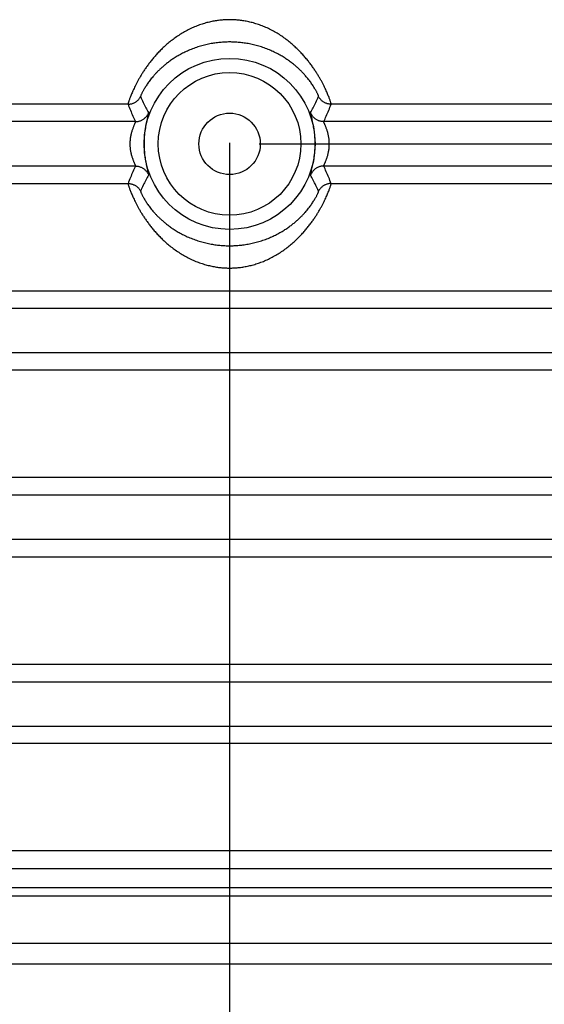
# Model space of a CAD drawing. Header units: inches. Extents: x 0 to 22, y 0 to 17.
# Tile 9 of 49: x 3.6 to 4.7, y 3.5 to 5.6. Entities that reach past the tile are written whole.
import ezdxf

# ---------------------------------------------------------------- set-up
doc = ezdxf.new("R2010")
doc.units = ezdxf.units.IN
doc.header["$LTSCALE"] = 1.21
doc.header["$MEASUREMENT"] = 0
doc.layers.get('0').update_dxf_attribs({"linetype": 'CONTINUOUS'})
doc.layers.add('DIMENSIONS', color=7, linetype='CONTINUOUS')
doc.styles.get("Standard").update_dxf_attribs({"font": 'txt', "width": 0.8})
doc.dimstyles.new('DIMSTYLE_1', dxfattribs={"dimtxt": 0.125, "dimasz": 0.18, "dimexe": 0.18, "dimexo": 0.0625, "dimgap": 0.09, "dimtad": 0, "dimtih": 1, "dimtoh": 1, "dimdec": 3, "dimzin": 4, "dimdsep": 46, "dimtxsty": 'STANDARD', "dimblk": '_FILLED', "dimblk1": '_FILLED', "dimblk2": '_FILLED', "dimcen": 0.09, "dimadec": 0, "dimazin": 0, "dimtp": 0.01, "dimtm": 0.01, "dimtfac": 1, "dimtdec": 3, "dimtofl": 0, "dimtmove": 0, "dimatfit": 3, "dimldrblk": '_FILLED', "dimfxl": 1, "dimtolj": 1, "dimtzin": 4, "dimarcsym": 0})

# ---------------------------------------------------------------- blocks, each defined once
blk = doc.blocks.new('_FILLED')
at = {"color": 0, "linetype": 'BYBLOCK'}
blk.add_solid([(0, 0), (-1, 0.174), (-1, -0.174)], dxfattribs=at)
blk = doc.blocks.new('*D0')
at = {"layer": 'DIMENSIONS', "color": 2, "linetype": 'CONTINUOUS'}
for p, q in [((4.0421, 5.2945), (4.0421, 2.682)), ((2.3076, 3.5944), (2.3076, 2.682)), ((2.3076, 2.807), (1.9476, 2.807)), ((4.0421, 2.807), (4.4021, 2.807))]:
    blk.add_line(p, q, dxfattribs=at)
at = {"layer": 'DIMENSIONS', "color": 2, "linetype": 'CONTINUOUS', "xscale": 0.18, "yscale": 0.18, "zscale": 0.18}
blk.add_blockref('_FILLED', (2.3076, 2.807), dxfattribs=at)
at = {"layer": 'DIMENSIONS', "color": 2, "linetype": 'CONTINUOUS', "xscale": 0.18, "yscale": 0.18, "zscale": 0.18, "rotation": 180}
blk.add_blockref('_FILLED', (4.0421, 2.807), dxfattribs=at)
at = {"layer": 'DIMENSIONS', "color": 2, "linetype": 'CONTINUOUS', "width": 0.8}
for s, p in [('[', (3.1367, 2.7445)), (']', (3.7367, 2.7445)), ('1.735', (2.5117, 2.7445)), ('44.06', (3.2367, 2.7445))]:
    blk.add_text(s, height=0.125, dxfattribs=at).set_placement(p)
blk = doc.blocks.new('*D4')
at = {"layer": 'DIMENSIONS', "color": 2, "linetype": 'CONTINUOUS'}
for p, q in [((4.1046, 5.292), (6.6516, 5.292)), ((6.5266, 5.292), (6.5266, 4.5421)), ((6.5266, 3.557), (6.5266, 4.2921)), ((5.7392, 3.557), (6.6516, 3.557))]:
    blk.add_line(p, q, dxfattribs=at)
at = {"layer": 'DIMENSIONS', "color": 2, "linetype": 'CONTINUOUS', "xscale": 0.18, "yscale": 0.18, "zscale": 0.18}
for p, rotation in [((6.5266, 5.292), 90), ((6.5266, 3.557), 270)]:
    blk.add_blockref('_FILLED', p, dxfattribs=dict(at, rotation=rotation))
at = {"layer": 'DIMENSIONS', "color": 2, "linetype": 'CONTINUOUS', "width": 0.8}
for s, p in [('1.735', (5.8641, 4.3546)), ('[', (6.4891, 4.3546)), ('44.07', (6.5891, 4.3546)), (']', (7.0891, 4.3546))]:
    blk.add_text(s, height=0.125, dxfattribs=at).set_placement(p)
blk = doc.blocks.new('*D5')
at = {"layer": 'DIMENSIONS', "color": 2, "linetype": 'CONTINUOUS'}
for p, q in [((2.3076, 3.5944), (2.3076, 1.932)), ((5.7766, 3.5944), (5.7766, 1.932)), ((2.3076, 2.057), (3.2919, 2.057)), ((5.7766, 2.057), (4.7419, 2.057))]:
    blk.add_line(p, q, dxfattribs=at)
at = {"layer": 'DIMENSIONS', "color": 2, "linetype": 'CONTINUOUS', "xscale": 0.18, "yscale": 0.18, "zscale": 0.18, "rotation": 180}
blk.add_blockref('_FILLED', (2.3076, 2.057), dxfattribs=at)
at = {"layer": 'DIMENSIONS', "color": 2, "linetype": 'CONTINUOUS', "xscale": 0.18, "yscale": 0.18, "zscale": 0.18}
blk.add_blockref('_FILLED', (5.7766, 2.057), dxfattribs=at)
at = {"layer": 'DIMENSIONS', "color": 2, "linetype": 'CONTINUOUS', "width": 0.8}
for s, p in [('[', (3.9794, 1.9945)), (']', (4.5794, 1.9945)), ('3.469', (3.3544, 1.9945)), ('88.11', (4.0794, 1.9945))]:
    blk.add_text(s, height=0.125, dxfattribs=at).set_placement(p)

msp = doc.modelspace()

# ---------------------------------------------------------------- linework, layer by layer
at = {"color": 7, "linetype": 'CONTINUOUS'}
for p, q in [((3.8271, 5.3759), (2.761, 5.3759)), ((5.3232, 5.3759), (4.257, 5.3759)), ((3.8427, 5.339), (3.0136, 5.339)), ((5.0706, 5.339), (4.2415, 5.339)), ((3.8611, 5.2977), (3.8611, 5.2872)), ((4.2231, 5.2864), (4.2231, 5.2968)), ((3.8427, 5.2451), (3.0136, 5.2451)), ((5.0706, 5.2451), (4.2415, 5.2451)), ((2.761, 5.2081), (3.8271, 5.2081)), ((4.257, 5.2081), (5.3232, 5.2081)), ((2.3567, 4.9809), (5.7275, 4.9809)), ((5.6604, 4.944), (2.4238, 4.944)), ((5.6604, 4.8501), (2.4238, 4.8501)), ((5.7275, 4.8131), (2.3567, 4.8131)), ((5.7275, 4.5859), (2.3567, 4.5859)), ((5.6604, 4.549), (2.4238, 4.549)), ((5.6604, 4.4551), (2.4238, 4.4551)), ((2.3567, 4.4181), (5.7275, 4.4181)), ((2.761, 4.1909), (5.3232, 4.1909)), ((3.0136, 4.154), (5.0706, 4.154)), ((3.0136, 4.0601), (5.0706, 4.0601)), ((5.3232, 4.0231), (2.761, 4.0231)), ((5.7275, 3.7959), (2.3567, 3.7959)), ((2.4513, 3.7587), (5.6328, 3.7587)), ((2.4513, 3.7187), (5.6328, 3.7187)), ((2.3514, 3.7008), (5.7327, 3.7008)), ((2.4513, 3.6009), (5.6328, 3.6009)), ((2.4075, 3.557), (5.6767, 3.557))]:
    msp.add_line(p, q, dxfattribs=at)
for radius in [0.181, 0.151, 0.065]:
    msp.add_circle((4.0421, 5.292), radius, dxfattribs=at)
for points, knots in [([(4.0421, 5.5548), (4.0391, 5.5548), (4.0329, 5.5546), (4.0236, 5.5539), (4.014, 5.5527), (4.0041, 5.5509), (3.994, 5.5486), (3.9836, 5.5455), (3.9731, 5.5418), (3.9625, 5.5373), (3.952, 5.5321), (3.9417, 5.5263), (3.9318, 5.52), (3.9224, 5.5133), (3.9136, 5.5064), (3.9054, 5.4993), (3.8978, 5.4921), (3.8907, 5.4849), (3.8842, 5.4777), (3.8782, 5.4706), (3.8727, 5.4636), (3.8676, 5.4567), (3.8629, 5.4501), (3.8586, 5.4435), (3.8547, 5.4372), (3.8511, 5.4312), (3.8478, 5.4253), (3.8448, 5.4197), (3.8421, 5.4144), (3.8397, 5.4094), (3.8375, 5.4046), (3.8355, 5.4001), (3.8338, 5.396), (3.8323, 5.3922), (3.831, 5.3888), (3.8299, 5.3858), (3.829, 5.3831), (3.8282, 5.3808), (3.8277, 5.379), (3.8273, 5.3776), (3.8271, 5.3766), (3.8271, 5.3761), (3.8271, 5.3759)], [0, 0, 0, 0, 0.030397, 0.061701, 0.094036, 0.127521, 0.162275, 0.198386, 0.235778, 0.274332, 0.313763, 0.353486, 0.39287, 0.431481, 0.469109, 0.505531, 0.540616, 0.57437, 0.606805, 0.637925, 0.667748, 0.696306, 0.723625, 0.749706, 0.774556, 0.798192, 0.820618, 0.841828, 0.861824, 0.880604, 0.898146, 0.914426, 0.929417, 0.943079, 0.955371, 0.96625, 0.975675, 0.983611, 0.990027, 0.994899, 0.998216, 1, 1, 1, 1]), ([(4.257, 5.3759), (4.2571, 5.3761), (4.257, 5.3766), (4.2568, 5.3776), (4.2565, 5.379), (4.2559, 5.3808), (4.2552, 5.3831), (4.2543, 5.3858), (4.2532, 5.3888), (4.2519, 5.3922), (4.2503, 5.396), (4.2486, 5.4001), (4.2466, 5.4046), (4.2444, 5.4094), (4.242, 5.4144), (4.2393, 5.4197), (4.2363, 5.4253), (4.233, 5.4312), (4.2295, 5.4372), (4.2255, 5.4435), (4.2212, 5.45), (4.2166, 5.4567), (4.2115, 5.4636), (4.206, 5.4705), (4.2, 5.4776), (4.1935, 5.4848), (4.1864, 5.492), (4.1788, 5.4992), (4.1706, 5.5063), (4.1618, 5.5133), (4.1524, 5.52), (4.1425, 5.5263), (4.1322, 5.5321), (4.1217, 5.5373), (4.111, 5.5418), (4.1005, 5.5455), (4.0902, 5.5486), (4.0801, 5.5509), (4.0702, 5.5527), (4.0606, 5.5539), (4.0513, 5.5546), (4.0451, 5.5548), (4.0421, 5.5548)], [0, 0, 0, 0, 0.001782, 0.005097, 0.009966, 0.016378, 0.02431, 0.033732, 0.044609, 0.056903, 0.070572, 0.085574, 0.101873, 0.119437, 0.138238, 0.158249, 0.179457, 0.201865, 0.225475, 0.250283, 0.276311, 0.303584, 0.332113, 0.361911, 0.393011, 0.425438, 0.459202, 0.494281, 0.53066, 0.568305, 0.606976, 0.646326, 0.686019, 0.725527, 0.764224, 0.801626, 0.837669, 0.872372, 0.905821, 0.938152, 0.969499, 1, 1, 1, 1]), ([(4.0421, 5.5076), (4.0387, 5.5076), (4.0319, 5.5074), (4.0216, 5.5067), (4.0109, 5.5055), (4, 5.5036), (3.9887, 5.5012), (3.9774, 5.498), (3.9662, 5.4942), (3.9553, 5.4898), (3.945, 5.4851), (3.9356, 5.4801), (3.9269, 5.4749), (3.9191, 5.4698), (3.912, 5.4646), (3.9056, 5.4596), (3.8998, 5.4547), (3.8946, 5.4499), (3.8898, 5.4452), (3.8855, 5.4407), (3.8816, 5.4364), (3.878, 5.4322), (3.8747, 5.4281), (3.8718, 5.4242), (3.8691, 5.4205), (3.8666, 5.4169), (3.8644, 5.4135), (3.8624, 5.4103), (3.8606, 5.4073), (3.8591, 5.4045), (3.8577, 5.4019), (3.8565, 5.3996), (3.8556, 5.3975), (3.8548, 5.3957), (3.8542, 5.3943), (3.8538, 5.3932), (3.8536, 5.3924), (3.8536, 5.392), (3.8536, 5.3919)], [0, 0, 0, 0, 0.042835, 0.08709, 0.132913, 0.180454, 0.229766, 0.280337, 0.33144, 0.381948, 0.430524, 0.476373, 0.519371, 0.559438, 0.5967, 0.631414, 0.663833, 0.694138, 0.722518, 0.749169, 0.774223, 0.797792, 0.819997, 0.840923, 0.860622, 0.879137, 0.896491, 0.912677, 0.927675, 0.941446, 0.953944, 0.965114, 0.974878, 0.983141, 0.989821, 0.994858, 0.99823, 1, 1, 1, 1]), ([(4.2305, 5.3919), (4.2306, 5.392), (4.2305, 5.3924), (4.2303, 5.3932), (4.23, 5.3943), (4.2294, 5.3957), (4.2286, 5.3975), (4.2276, 5.3996), (4.2265, 5.4019), (4.2251, 5.4045), (4.2235, 5.4073), (4.2217, 5.4103), (4.2198, 5.4135), (4.2175, 5.4169), (4.2151, 5.4205), (4.2124, 5.4242), (4.2094, 5.4281), (4.2062, 5.4322), (4.2026, 5.4364), (4.1987, 5.4407), (4.1944, 5.4452), (4.1896, 5.4499), (4.1844, 5.4547), (4.1786, 5.4596), (4.1722, 5.4646), (4.1651, 5.4697), (4.1573, 5.4749), (4.1487, 5.48), (4.1392, 5.485), (4.129, 5.4898), (4.1181, 5.4942), (4.1068, 5.498), (4.0954, 5.5011), (4.0842, 5.5036), (4.0732, 5.5055), (4.0626, 5.5067), (4.0522, 5.5074), (4.0454, 5.5076), (4.0421, 5.5076)], [0, 0, 0, 0, 0.001768, 0.005132, 0.010159, 0.016831, 0.025086, 0.034846, 0.046016, 0.058511, 0.072276, 0.087268, 0.103449, 0.120799, 0.139314, 0.159007, 0.179926, 0.202128, 0.225681, 0.250706, 0.277336, 0.305689, 0.335939, 0.368309, 0.402995, 0.440198, 0.480174, 0.523159, 0.569084, 0.617564, 0.66809, 0.71942, 0.77011, 0.819392, 0.866917, 0.912713, 0.957001, 1, 1, 1, 1]), ([(3.8271, 5.3759), (3.828, 5.3759), (3.8298, 5.376), (3.8325, 5.3764), (3.8352, 5.377), (3.8377, 5.3778), (3.8402, 5.3789), (3.8426, 5.3802), (3.8449, 5.3817), (3.847, 5.3834), (3.8489, 5.3853), (3.8507, 5.3873), (3.8523, 5.3895), (3.8532, 5.3911), (3.8536, 5.3919)], [0, 0, 0, 0, 0.083335, 0.166675, 0.250018, 0.333362, 0.416706, 0.500048, 0.583387, 0.666723, 0.750052, 0.833376, 0.916692, 1, 1, 1, 1]), ([(3.8271, 5.3759), (3.8287, 5.3717), (3.832, 5.3632), (3.8372, 5.3509), (3.8408, 5.3429), (3.8427, 5.339)], [0, 0, 0, 0, 0.342054, 0.675526, 1, 1, 1, 1]), ([(3.8536, 5.3919), (3.8554, 5.3878), (3.8591, 5.38), (3.8648, 5.3688), (3.8687, 5.3616), (3.8707, 5.3582)], [0, 0, 0, 0, 0.352905, 0.685417, 1, 1, 1, 1]), ([(4.2135, 5.3582), (4.2154, 5.3616), (4.2193, 5.3688), (4.225, 5.38), (4.2287, 5.3878), (4.2305, 5.3919)], [0, 0, 0, 0, 0.314594, 0.647096, 1, 1, 1, 1]), ([(4.257, 5.3759), (4.2561, 5.3759), (4.2543, 5.376), (4.2516, 5.3764), (4.249, 5.377), (4.2464, 5.3778), (4.2439, 5.3789), (4.2416, 5.3802), (4.2393, 5.3817), (4.2372, 5.3834), (4.2352, 5.3853), (4.2335, 5.3873), (4.2319, 5.3895), (4.231, 5.3911), (4.2305, 5.3919)], [0, 0, 0, 0, 0.083335, 0.166673, 0.250015, 0.333359, 0.416702, 0.500045, 0.583384, 0.666719, 0.75005, 0.833374, 0.916691, 1, 1, 1, 1]), ([(4.2415, 5.339), (4.2433, 5.3429), (4.2469, 5.3509), (4.2521, 5.3632), (4.2554, 5.3717), (4.257, 5.3759)], [0, 0, 0, 0, 0.324469, 0.65794, 1, 1, 1, 1]), ([(3.8427, 5.339), (3.8436, 5.339), (3.8455, 5.3391), (3.8482, 5.3395), (3.8509, 5.3401), (3.8536, 5.341), (3.8561, 5.3421), (3.8585, 5.3435), (3.8608, 5.345), (3.8629, 5.3468), (3.8649, 5.3488), (3.8667, 5.3509), (3.8682, 5.3532), (3.8696, 5.3556), (3.8703, 5.3573), (3.8707, 5.3582)], [0, 0, 0, 0, 0.076919, 0.153845, 0.230775, 0.307708, 0.384642, 0.461578, 0.538511, 0.615442, 0.692368, 0.769288, 0.846201, 0.923105, 1, 1, 1, 1]), ([(3.8707, 5.3582), (3.8712, 5.3573), (3.8694, 5.3535), (3.8684, 5.3467), (3.8653, 5.3356), (3.863, 5.3222), (3.8615, 5.3092), (3.8611, 5.3009), (3.8611, 5.2977)], [0, 0, 0, 0, 0.047885, 0.172094, 0.36191, 0.593963, 0.843088, 1, 1, 1, 1]), ([(4.2231, 5.2968), (4.2231, 5.2996), (4.2228, 5.3067), (4.2217, 5.3181), (4.2197, 5.3303), (4.2175, 5.341), (4.2151, 5.3495), (4.2143, 5.3547), (4.2131, 5.3575), (4.2135, 5.3582)], [0, 0, 0, 0, 0.132565, 0.344522, 0.548339, 0.729427, 0.872158, 0.963823, 1, 1, 1, 1]), ([(4.2415, 5.339), (4.2405, 5.339), (4.2387, 5.3391), (4.2359, 5.3395), (4.2332, 5.3401), (4.2306, 5.341), (4.2281, 5.3421), (4.2256, 5.3435), (4.2234, 5.345), (4.2212, 5.3468), (4.2193, 5.3488), (4.2175, 5.3509), (4.2159, 5.3532), (4.2146, 5.3556), (4.2138, 5.3573), (4.2135, 5.3582)], [0, 0, 0, 0, 0.076914, 0.153835, 0.230761, 0.30769, 0.384623, 0.461557, 0.53849, 0.615422, 0.69235, 0.769273, 0.84619, 0.923099, 1, 1, 1, 1]), ([(3.8427, 5.339), (3.8428, 5.3389), (3.8427, 5.3386), (3.8426, 5.3381), (3.8423, 5.3373), (3.8419, 5.3363), (3.8413, 5.335), (3.8406, 5.3333), (3.8398, 5.3314), (3.8388, 5.3292), (3.8378, 5.3267), (3.8368, 5.324), (3.8358, 5.3211), (3.8348, 5.3179), (3.8339, 5.3147), (3.8331, 5.3113), (3.8324, 5.3079), (3.8318, 5.3044), (3.8314, 5.3009), (3.8311, 5.2973), (3.8309, 5.2938), (3.8309, 5.2903), (3.8311, 5.2867), (3.8314, 5.2832), (3.8318, 5.2797), (3.8324, 5.2762), (3.8331, 5.2728), (3.8339, 5.2694), (3.8348, 5.2661), (3.8358, 5.263), (3.8368, 5.26), (3.8378, 5.2573), (3.8388, 5.2548), (3.8398, 5.2526), (3.8406, 5.2507), (3.8413, 5.2491), (3.8419, 5.2478), (3.8423, 5.2467), (3.8426, 5.2459), (3.8427, 5.2454), (3.8428, 5.2451), (3.8427, 5.2451)], [0, 0, 0, 0, 0.00272, 0.008082, 0.01648, 0.028069, 0.04293, 0.061091, 0.082526, 0.107124, 0.134618, 0.164644, 0.196772, 0.230548, 0.26549, 0.301106, 0.337088, 0.373266, 0.409496, 0.445706, 0.481896, 0.518078, 0.554268, 0.590478, 0.626706, 0.662884, 0.698866, 0.734482, 0.769426, 0.803203, 0.835333, 0.86536, 0.892857, 0.917458, 0.938896, 0.957062, 0.971926, 0.983517, 0.991917, 0.997279, 1, 1, 1, 1]), ([(4.2415, 5.2451), (4.2414, 5.2451), (4.2414, 5.2454), (4.2415, 5.2459), (4.2418, 5.2467), (4.2423, 5.2478), (4.2428, 5.2491), (4.2436, 5.2507), (4.2444, 5.2526), (4.2453, 5.2548), (4.2463, 5.2573), (4.2474, 5.26), (4.2484, 5.263), (4.2494, 5.2661), (4.2503, 5.2694), (4.2511, 5.2728), (4.2518, 5.2762), (4.2524, 5.2797), (4.2528, 5.2832), (4.2531, 5.2867), (4.2532, 5.2903), (4.2532, 5.2938), (4.2531, 5.2973), (4.2528, 5.3009), (4.2524, 5.3044), (4.2518, 5.3079), (4.2511, 5.3113), (4.2503, 5.3147), (4.2494, 5.3179), (4.2484, 5.3211), (4.2474, 5.324), (4.2463, 5.3267), (4.2453, 5.3292), (4.2444, 5.3314), (4.2436, 5.3333), (4.2428, 5.335), (4.2423, 5.3363), (4.2418, 5.3373), (4.2415, 5.3381), (4.2414, 5.3386), (4.2414, 5.3389), (4.2415, 5.339)], [0, 0, 0, 0, 0.002721, 0.008083, 0.016482, 0.028073, 0.042937, 0.061102, 0.082541, 0.107141, 0.134637, 0.164664, 0.196792, 0.230567, 0.26551, 0.301127, 0.337109, 0.373288, 0.409516, 0.445725, 0.481915, 0.518097, 0.554287, 0.590498, 0.626727, 0.662906, 0.698887, 0.734504, 0.769447, 0.803223, 0.835353, 0.865379, 0.892874, 0.917473, 0.938908, 0.957069, 0.97193, 0.98352, 0.991918, 0.997279, 1, 1, 1, 1]), ([(3.8611, 5.2872), (3.8611, 5.2845), (3.8613, 5.2773), (3.8624, 5.266), (3.8644, 5.2538), (3.8666, 5.2431), (3.869, 5.2346), (3.8699, 5.2294), (3.871, 5.2265), (3.8707, 5.2259)], [0, 0, 0, 0, 0.132438, 0.34411, 0.547708, 0.728814, 0.871764, 0.96368, 1, 1, 1, 1]), ([(4.2135, 5.2259), (4.213, 5.2267), (4.2147, 5.2305), (4.2158, 5.2374), (4.2188, 5.2485), (4.2211, 5.2619), (4.2227, 5.2749), (4.223, 5.2832), (4.2231, 5.2864)], [0, 0, 0, 0, 0.048113, 0.172708, 0.362775, 0.594775, 0.843553, 1, 1, 1, 1]), ([(3.8427, 5.2451), (3.8408, 5.2411), (3.8372, 5.2331), (3.832, 5.2208), (3.8287, 5.2124), (3.8271, 5.2081)], [0, 0, 0, 0, 0.324469, 0.65794, 1, 1, 1, 1]), ([(3.8427, 5.2451), (3.8436, 5.2451), (3.8455, 5.245), (3.8482, 5.2446), (3.8509, 5.244), (3.8536, 5.2431), (3.8561, 5.242), (3.8585, 5.2406), (3.8608, 5.239), (3.8629, 5.2373), (3.8649, 5.2353), (3.8667, 5.2332), (3.8682, 5.2309), (3.8696, 5.2284), (3.8703, 5.2268), (3.8707, 5.2259)], [0, 0, 0, 0, 0.076914, 0.153835, 0.230761, 0.307691, 0.384623, 0.461557, 0.538491, 0.615422, 0.69235, 0.769273, 0.84619, 0.923099, 1, 1, 1, 1]), ([(4.2415, 5.2451), (4.2405, 5.2451), (4.2387, 5.245), (4.2359, 5.2446), (4.2332, 5.244), (4.2306, 5.2431), (4.2281, 5.242), (4.2256, 5.2406), (4.2234, 5.239), (4.2212, 5.2373), (4.2193, 5.2353), (4.2175, 5.2332), (4.2159, 5.2309), (4.2146, 5.2284), (4.2138, 5.2267), (4.2135, 5.2259)], [0, 0, 0, 0, 0.076919, 0.153845, 0.230775, 0.307708, 0.384642, 0.461578, 0.538511, 0.615442, 0.692368, 0.769288, 0.846201, 0.923105, 1, 1, 1, 1]), ([(4.257, 5.2081), (4.2554, 5.2124), (4.2521, 5.2208), (4.2469, 5.2331), (4.2433, 5.2411), (4.2415, 5.2451)], [0, 0, 0, 0, 0.342054, 0.675526, 1, 1, 1, 1]), ([(3.8707, 5.2259), (3.8687, 5.2224), (3.8648, 5.2153), (3.8591, 5.2041), (3.8554, 5.1962), (3.8536, 5.1922)], [0, 0, 0, 0, 0.314594, 0.647096, 1, 1, 1, 1]), ([(4.2305, 5.1922), (4.2287, 5.1962), (4.225, 5.2041), (4.2193, 5.2153), (4.2154, 5.2224), (4.2135, 5.2259)], [0, 0, 0, 0, 0.352905, 0.685417, 1, 1, 1, 1]), ([(3.8271, 5.2081), (3.828, 5.2081), (3.8298, 5.208), (3.8325, 5.2077), (3.8352, 5.2071), (3.8377, 5.2062), (3.8402, 5.2051), (3.8426, 5.2039), (3.8449, 5.2024), (3.847, 5.2007), (3.8489, 5.1988), (3.8507, 5.1967), (3.8523, 5.1945), (3.8532, 5.193), (3.8536, 5.1922)], [0, 0, 0, 0, 0.083335, 0.166673, 0.250015, 0.333359, 0.416702, 0.500045, 0.583384, 0.666719, 0.75005, 0.833374, 0.916691, 1, 1, 1, 1]), ([(3.8271, 5.2081), (3.8271, 5.2079), (3.8271, 5.2074), (3.8273, 5.2065), (3.8277, 5.205), (3.8282, 5.2032), (3.829, 5.201), (3.8299, 5.1983), (3.831, 5.1953), (3.8323, 5.1918), (3.8338, 5.188), (3.8355, 5.1839), (3.8375, 5.1795), (3.8397, 5.1747), (3.8422, 5.1696), (3.8449, 5.1643), (3.8478, 5.1587), (3.8511, 5.1529), (3.8547, 5.1468), (3.8586, 5.1405), (3.8629, 5.134), (3.8676, 5.1273), (3.8727, 5.1205), (3.8782, 5.1135), (3.8842, 5.1064), (3.8907, 5.0992), (3.8977, 5.092), (3.9054, 5.0848), (3.9136, 5.0777), (3.9224, 5.0708), (3.9318, 5.0641), (3.9417, 5.0578), (3.952, 5.052), (3.9625, 5.0468), (3.9731, 5.0423), (3.9836, 5.0386), (3.994, 5.0355), (4.0041, 5.0331), (4.0139, 5.0314), (4.0235, 5.0301), (4.0329, 5.0294), (4.039, 5.0293), (4.0421, 5.0293)], [0, 0, 0, 0, 0.001782, 0.005097, 0.009966, 0.016378, 0.02431, 0.033732, 0.044609, 0.056903, 0.070572, 0.085574, 0.101873, 0.119437, 0.138238, 0.158249, 0.179457, 0.201865, 0.225475, 0.250283, 0.276311, 0.303584, 0.332113, 0.361911, 0.393011, 0.425438, 0.459202, 0.494281, 0.53066, 0.568305, 0.606976, 0.646326, 0.686019, 0.725527, 0.764224, 0.801626, 0.837669, 0.872372, 0.905821, 0.938152, 0.969499, 1, 1, 1, 1]), ([(3.8536, 5.1922), (3.8536, 5.1921), (3.8536, 5.1916), (3.8538, 5.1909), (3.8542, 5.1898), (3.8548, 5.1883), (3.8555, 5.1866), (3.8565, 5.1845), (3.8577, 5.1822), (3.8591, 5.1796), (3.8606, 5.1768), (3.8624, 5.1738), (3.8644, 5.1706), (3.8666, 5.1672), (3.8691, 5.1636), (3.8718, 5.1598), (3.8747, 5.156), (3.878, 5.1519), (3.8816, 5.1477), (3.8855, 5.1433), (3.8898, 5.1388), (3.8946, 5.1342), (3.8998, 5.1294), (3.9056, 5.1245), (3.912, 5.1195), (3.919, 5.1143), (3.9268, 5.1092), (3.9355, 5.104), (3.9449, 5.099), (3.9552, 5.0943), (3.9661, 5.0899), (3.9773, 5.0861), (3.9887, 5.0829), (3.9999, 5.0804), (4.0109, 5.0786), (4.0216, 5.0774), (4.0319, 5.0766), (4.0387, 5.0765), (4.0421, 5.0765)], [0, 0, 0, 0, 0.001768, 0.005132, 0.010159, 0.016831, 0.025086, 0.034846, 0.046016, 0.058511, 0.072276, 0.087268, 0.103449, 0.120799, 0.139314, 0.159007, 0.179926, 0.202128, 0.225681, 0.250706, 0.277336, 0.305689, 0.335939, 0.368309, 0.402995, 0.440198, 0.480174, 0.523159, 0.569084, 0.617564, 0.66809, 0.71942, 0.77011, 0.819392, 0.866917, 0.912713, 0.957001, 1, 1, 1, 1]), ([(4.0421, 5.0293), (4.0451, 5.0293), (4.0512, 5.0294), (4.0606, 5.0301), (4.0702, 5.0313), (4.0801, 5.0331), (4.0902, 5.0355), (4.1005, 5.0386), (4.111, 5.0423), (4.1216, 5.0468), (4.1321, 5.052), (4.1424, 5.0577), (4.1523, 5.064), (4.1617, 5.0707), (4.1705, 5.0777), (4.1787, 5.0848), (4.1864, 5.092), (4.1934, 5.0992), (4.1999, 5.1064), (4.2059, 5.1135), (4.2115, 5.1205), (4.2166, 5.1273), (4.2212, 5.134), (4.2255, 5.1405), (4.2295, 5.1468), (4.233, 5.1529), (4.2363, 5.1587), (4.2393, 5.1643), (4.242, 5.1697), (4.2445, 5.1747), (4.2466, 5.1795), (4.2486, 5.1839), (4.2503, 5.188), (4.2519, 5.1918), (4.2532, 5.1952), (4.2543, 5.1983), (4.2552, 5.201), (4.2559, 5.2032), (4.2565, 5.205), (4.2568, 5.2065), (4.257, 5.2074), (4.2571, 5.2079), (4.257, 5.2081)], [0, 0, 0, 0, 0.030397, 0.061701, 0.094036, 0.127521, 0.162275, 0.198386, 0.235778, 0.274332, 0.313763, 0.353486, 0.39287, 0.431481, 0.469109, 0.505531, 0.540616, 0.57437, 0.606805, 0.637925, 0.667748, 0.696306, 0.723625, 0.749706, 0.774556, 0.798192, 0.820618, 0.841828, 0.861824, 0.880604, 0.898146, 0.914426, 0.929417, 0.943079, 0.955371, 0.96625, 0.975675, 0.983611, 0.990027, 0.994899, 0.998216, 1, 1, 1, 1]), ([(4.0421, 5.0765), (4.0454, 5.0765), (4.0522, 5.0766), (4.0625, 5.0773), (4.0732, 5.0786), (4.0842, 5.0804), (4.0954, 5.0829), (4.1068, 5.0861), (4.118, 5.0899), (4.1289, 5.0942), (4.1391, 5.099), (4.1486, 5.104), (4.1572, 5.1091), (4.1651, 5.1143), (4.1721, 5.1194), (4.1785, 5.1244), (4.1843, 5.1294), (4.1896, 5.1342), (4.1943, 5.1388), (4.1986, 5.1433), (4.2026, 5.1477), (4.2062, 5.1519), (4.2094, 5.1559), (4.2124, 5.1598), (4.2151, 5.1636), (4.2175, 5.1671), (4.2197, 5.1705), (4.2217, 5.1738), (4.2235, 5.1768), (4.2251, 5.1796), (4.2265, 5.1822), (4.2276, 5.1845), (4.2286, 5.1866), (4.2294, 5.1883), (4.23, 5.1898), (4.2303, 5.1909), (4.2305, 5.1916), (4.2306, 5.1921), (4.2305, 5.1922)], [0, 0, 0, 0, 0.042835, 0.08709, 0.132913, 0.180454, 0.229766, 0.280337, 0.33144, 0.381948, 0.430524, 0.476373, 0.519371, 0.559438, 0.5967, 0.631414, 0.663833, 0.694138, 0.722518, 0.749169, 0.774223, 0.797792, 0.819997, 0.840923, 0.860622, 0.879137, 0.896491, 0.912677, 0.927675, 0.941446, 0.953944, 0.965114, 0.974878, 0.983141, 0.989821, 0.994858, 0.99823, 1, 1, 1, 1]), ([(4.257, 5.2081), (4.2561, 5.2081), (4.2543, 5.208), (4.2516, 5.2077), (4.249, 5.2071), (4.2464, 5.2062), (4.2439, 5.2051), (4.2416, 5.2039), (4.2393, 5.2024), (4.2372, 5.2007), (4.2352, 5.1988), (4.2335, 5.1967), (4.2319, 5.1945), (4.231, 5.193), (4.2305, 5.1922)], [0, 0, 0, 0, 0.083335, 0.166675, 0.250018, 0.333362, 0.416706, 0.500048, 0.583387, 0.666723, 0.750052, 0.833376, 0.916692, 1, 1, 1, 1])]:
    msp.add_open_spline(points, degree=3, knots=knots, dxfattribs=at)

# ---------------------------------------------------------------- dimensions: what is measured, and where the dimension line sits
at = {"layer": 'DIMENSIONS', "color": 2, "linetype": 'CONTINUOUS'}
for base, p1, p2, picture, middle in [((4.0420770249, 2.8070308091), (2.3075770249, 3.5944356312), (4.0420770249, 5.2944913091), '*D0', (3.1742099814, 2.8070308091)), ((5.7766, 2.057), (2.3076, 3.5944), (5.7766, 3.5944), '*D5', (4.0169, 2.057))]:
    dim = msp.add_linear_dim(base=base, p1=p1, p2=p2, dimstyle='DIMSTYLE_1', dxfattribs=at)
    dim.commit()
    dim.dimension.update_dxf_attribs({"geometry": picture, "text_midpoint": middle, "dimtype": 160})
dim = msp.add_linear_dim(base=(6.5266, 5.292), p1=(5.7392, 3.557), p2=(4.1046, 5.292), angle=90, dimstyle='DIMSTYLE_1', dxfattribs=at)
dim.commit()
dim.dimension.update_dxf_attribs({"geometry": '*D4', "text_midpoint": (6.5266, 4.4171), "dimtype": 160})

doc.saveas('drawing.dxf')
